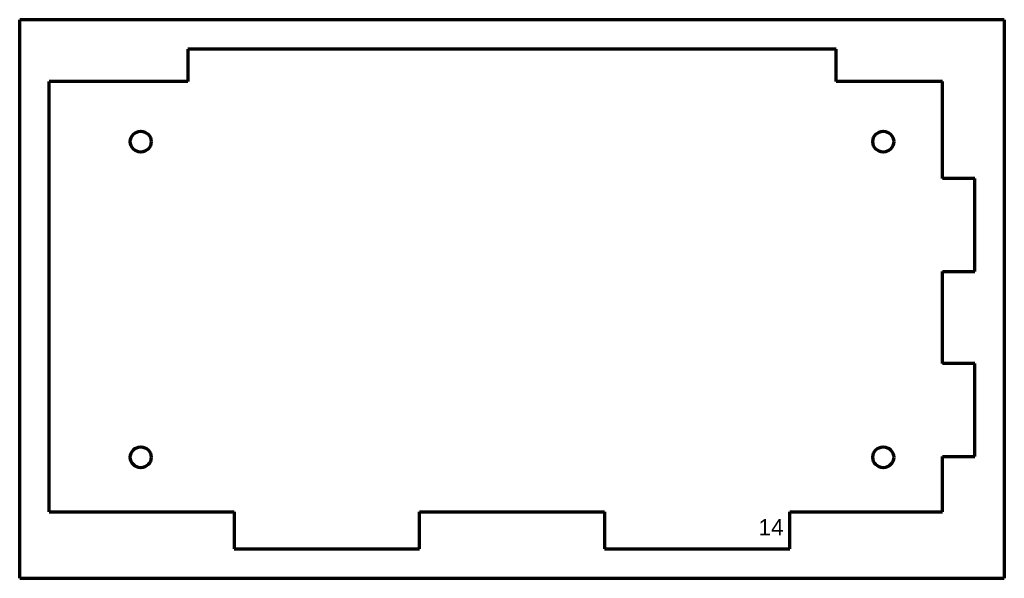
# Model space of a CAD drawing. Header units: millimetres. Extents: x 31 to 243, y 51 to 172.
import ezdxf

# ---------------------------------------------------------------- set-up
doc = ezdxf.new("R2010")
doc.units = ezdxf.units.MM
doc.layers.add('1', color=7, linetype='Continuous', true_color=0xffffff)
doc.styles.add('Arial', font='Arial')

msp = doc.modelspace()

# ---------------------------------------------------------------- linework, layer by layer
at = {"layer": '1', "color": 8, "linetype": 'Continuous', "lineweight": 70}
for p, q in [((30.61463, 50.994453), (30.61463, 171.694453)), ((243.31463, 171.694453), (30.61463, 171.694453)), ((243.31463, 171.694453), (243.31463, 50.994453)), ((30.61463, 50.994453), (243.31463, 50.994453))]:
    msp.add_line(p, q, dxfattribs=at)
at = {"layer": '1', "color": 175, "linetype": 'Continuous', "lineweight": 70}
for p, q in [((66.96463, 165.344453), (66.96463, 158.344453)), ((206.96463, 165.344453), (66.96463, 165.344453)), ((206.96463, 158.344453), (206.96463, 165.344453)), ((36.96463, 65.344453), (36.96463, 158.344453)), ((66.96463, 158.344453), (36.96463, 158.344453)), ((229.96463, 158.344453), (206.96463, 158.344453)), ((229.96463, 137.394453), (229.96463, 158.344453)), ((236.96463, 137.394453), (229.96463, 137.394453)), ((236.96463, 117.294453), (236.96463, 137.394453)), ((229.96463, 97.394453), (229.96463, 117.294453)), ((229.96463, 117.294453), (236.96463, 117.294453)), ((236.96463, 97.394453), (229.96463, 97.394453)), ((236.96463, 77.294453), (236.96463, 97.394453)), ((229.96463, 65.344453), (229.96463, 77.294453)), ((229.96463, 77.294453), (236.96463, 77.294453)), ((36.96463, 65.344453), (76.91463, 65.344453)), ((76.91463, 65.344453), (76.91463, 57.344453)), ((117.01463, 57.344453), (117.01463, 65.344453)), ((117.01463, 65.344453), (156.91463, 65.344453)), ((156.91463, 65.344453), (156.91463, 57.344453)), ((197.01463, 57.344453), (197.01463, 65.344453)), ((197.01463, 65.344453), (229.96463, 65.344453)), ((76.91463, 57.344453), (117.01463, 57.344453)), ((156.91463, 57.344453), (197.01463, 57.344453))]:
    msp.add_line(p, q, dxfattribs=at)
for centre in [(56.76463, 145.344453), (217.16463, 145.344453), (56.76463, 77.144453), (217.16463, 77.144453)]:
    msp.add_circle(centre, 2.25, dxfattribs=at)

# ---------------------------------------------------------------- texts
at = {"layer": '1', "color": 18, "linetype": 'Continuous', "lineweight": 13, "insert": (190.203685, 54.173907), "char_height": 3.5, "attachment_point": 7, "line_spacing_factor": 1.047437, "style": 'Arial'}
msp.add_mtext('\\fArial|b0|i0;\\W1.0000;14\\P ', dxfattribs=at)

doc.saveas('drawing.dxf')
